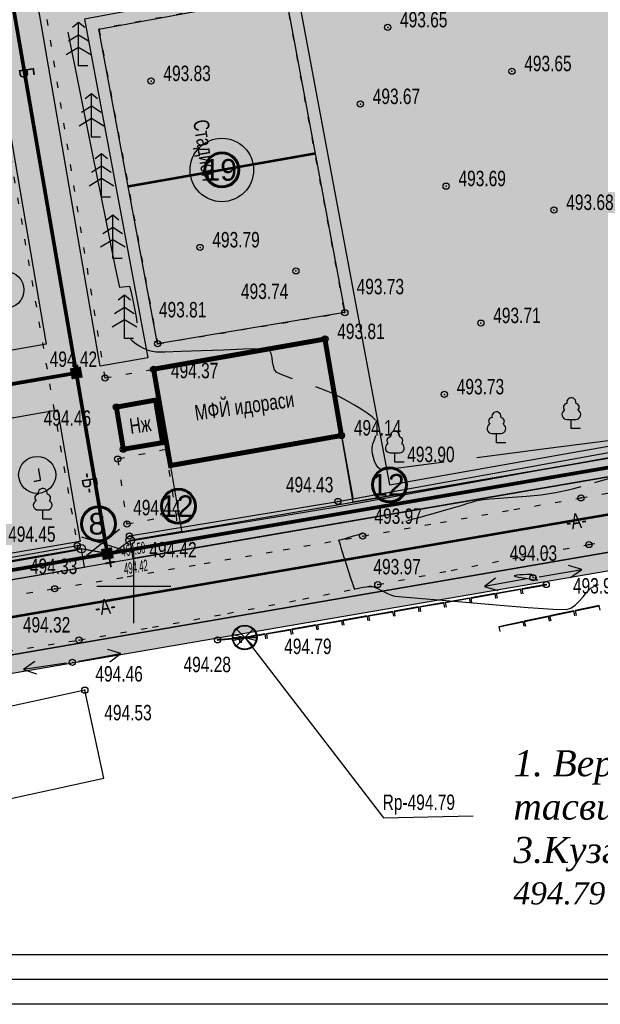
# Model space of a CAD drawing. Extents: x 0 to 667088, y 0 to 6446.
# Tile 55 of 256: x 2226 to 2273, y 245 to 325. Entities that reach past the tile are written whole.
import ezdxf

# ---------------------------------------------------------------- set-up
doc = ezdxf.new("R2010")
doc.units = 0
doc.header["$MEASUREMENT"] = 0
for name, pattern in [('CONTI', [0]), ('STRIH_1', [3, 2, -1]), ('STROT', [1.7, 0.5, -1.2])]:
    doc.linetypes.add(name, pattern=pattern)
for name, color, linetype in [('(002) Рамка', 7, 'Continuous'), ('0-SECTION LINE', 1, 'Continuous'), ('Audi-СвК', 10, 'Continuous'), ('GORIZ0', 32, 'CONTI'), ('NAD_M0', 7, 'CONTI'), ('PI_OT0', 172, 'CONTI'), ('PI_TT0', 5, 'CONTI'), ('SETKR', 2, 'CONTI'), ('SIT_L0', 250, 'CONTI'), ('STR_L0', 6, 'CONTI'), ('USLZN0', 250, 'CONTI'), ('V_Поверхность2_OPOR-PNT', 7, 'Continuous'), ('ZAPSK0', 250, 'CONTI'), ('стен', 7, 'Continuous')]:
    doc.layers.add(name, color=color, linetype=linetype)
doc.layers.add('.', color=7, linetype='Continuous', lineweight=15)
doc.layers.add('RAZMER CIP', color=252, linetype='Continuous', lineweight=18)
doc.styles.add('GOST 2.304', font='CS_Gost2304.shx')
doc.styles.add('SHRFT', font='TXT', dxfattribs={"width": 0.75})
doc.styles.get("Standard").update_dxf_attribs({"font": 'times.ttf'})
doc.styles.add('ГОСТ 2.304', font='isocpeur.ttf')
doc.linetypes.add('ОГРАДА_ГЛИН', pattern='A,4,["|",Standard,S=0.8,R=0,X=0,Y=-0.8],0.5,["|",Standard,S=0.8,R=0,X=0,Y=-0.8],3.5', length=8)
doc.linetypes.add('ограждение2', pattern='A,0.25,-0.1,[132,ltypeshp.shx,S=0.1,R=0,X=-0.1,Y=0],-0.1,1', length=1.45)

# ---------------------------------------------------------------- blocks, each defined once
blk = doc.blocks.new('BL_333')
at = {"color": 0}
for p, q in [((0, -3), (0, 3)), ((-3, 0), (3, 0))]:
    blk.add_line(p, q, dxfattribs=at)
blk = doc.blocks.new('BL_6')
at = {"color": 0}
for p, q in [((-1, 0), (1, 0)), ((-0.97, 0.25), (0.97, -0.25)), ((-0.97, -0.25), (0.97, 0.25)), ((-0.7, 0.7), (0.7, -0.7)), ((-0.7, -0.7), (0.7, 0.7))]:
    blk.add_line(p, q, dxfattribs=at)
for radius in [1, 0.95]:
    blk.add_circle((0, 0), radius, dxfattribs=at)
blk = doc.blocks.new('BL_101')
at = {"color": 0}
for p, q in [((-0.37, 0.75), (0.37, 0.75)), ((0, 0), (0, 0.75)), ((0.75, 0), (0, 0))]:
    blk.add_line(p, q, dxfattribs=at)
for centre, radius, start, end in [((0, 2.13), 0.37, 355, 195), ((-0.34, 1.73), 0.3, 93, 230), ((0.34, 1.73), 0.3, 310, 87), ((-0.37, 1.14), 0.39, 120, 270), ((0.37, 1.14), 0.39, 270, 60)]:
    blk.add_arc(centre, radius, start, end, dxfattribs=at)
blk = doc.blocks.new('BL_105')
at = {"color": 0}
for p, q in [((0, 3.5), (-0.5, 3.1)), ((0, 2.5), (0, 3.5)), ((0.5, 3.1), (0, 3.5)), ((0, 2.5), (-0.8, 2)), ((0, 1.5), (0, 2.5)), ((0.8, 2), (0, 2.5)), ((0, 1.5), (-1, 0.9)), ((0, 0), (0, 1.5)), ((1, 0.9), (0, 1.5)), ((0.75, 0), (0, 0))]:
    blk.add_line(p, q, dxfattribs=at)
blk = doc.blocks.new('rhy')
at = {"layer": 'GORIZ0', "color": 32}
for points in [[(1441.03116, 300.37), (1441.00116, 300.67), (1440.93116, 301.12), (1440.82116, 301.66), (1440.71116, 302.22), (1440.59116, 302.73), (1440.49116, 303.12), (1440.43116, 303.32), (1439.61116, 303.23), (1439.27116, 304.85), (1438.48116, 308.79), (1437.44116, 313.97), (1436.35116, 319.36), (1435.44116, 323.91)], [(1441.03116, 300.37), (1441.00116, 300.67), (1440.93116, 301.12), (1440.82116, 301.66), (1440.71116, 302.22), (1440.59116, 302.73), (1440.49116, 303.12), (1440.43116, 303.32), (1439.61116, 303.23), (1439.27116, 304.85), (1438.48116, 308.79), (1437.44116, 313.97), (1436.35116, 319.36), (1435.44116, 323.91)], [(1453.59116, 295.84), (1452.80116, 296.13), (1452.32116, 296.35), (1452.15116, 296.56), (1452.05116, 296.86), (1451.99116, 297.21), (1451.95116, 297.57), (1451.88116, 297.88), (1451.76116, 298.12), (1451.56116, 298.24), (1450.91116, 298.26), (1449.64116, 298.23), (1448.01116, 298.17), (1446.23116, 298.1), (1444.58116, 298.04), (1443.27116, 298), (1442.57116, 297.99), (1442.23116, 298.05), (1441.87116, 298.17), (1441.50116, 298.33), (1441.16116, 298.51), (1440.87116, 298.7), (1440.64116, 298.88), (1440.51116, 299.03), (1440.49116, 299.07), (1440.47116, 299.11)], [(1453.59116, 295.84), (1452.80116, 296.13), (1452.32116, 296.35), (1452.15116, 296.56), (1452.05116, 296.86), (1451.99116, 297.21), (1451.95116, 297.57), (1451.88116, 297.88), (1451.76116, 298.12), (1451.56116, 298.24), (1450.91116, 298.26), (1449.64116, 298.23), (1448.01116, 298.17), (1446.23116, 298.1), (1444.58116, 298.04), (1443.27116, 298), (1442.57116, 297.99), (1442.23116, 298.05), (1441.87116, 298.17), (1441.50116, 298.33), (1441.16116, 298.51), (1440.87116, 298.7), (1440.64116, 298.88), (1440.51116, 299.03), (1440.49116, 299.07), (1440.47116, 299.11)], [(1460.32116, 292.5), (1460.03116, 292.77), (1459.63116, 293.07), (1459.14116, 293.39), (1458.61116, 293.72), (1458.05116, 294.03), (1457.50116, 294.33), (1456.99116, 294.59), (1456.32116, 294.88), (1455.49116, 295.18)], [(1460.32116, 292.5), (1460.03116, 292.77), (1459.63116, 293.07), (1459.14116, 293.39), (1458.61116, 293.72), (1458.05116, 294.03), (1457.50116, 294.33), (1456.99116, 294.59), (1456.32116, 294.88), (1455.49116, 295.18)], [(1478.06116, 287.45), (1480.95116, 288.29), (1484.30116, 289.3), (1487.63116, 290.34), (1490.42116, 291.27), (1492.17116, 291.96), (1492.38116, 292.28), (1490.29116, 292.14), (1486.02116, 291.67), (1480.41116, 290.99), (1474.29116, 290.2), (1468.50116, 289.45)], [(1478.06116, 287.45), (1480.95116, 288.29), (1484.30116, 289.3), (1487.63116, 290.34), (1490.42116, 291.27), (1492.17116, 291.96), (1492.38116, 292.28), (1490.29116, 292.14), (1486.02116, 291.67), (1480.41116, 290.99), (1474.29116, 290.2), (1468.50116, 289.45)], [(1465.87116, 289.1), (1462.40116, 288.64), (1460.95116, 288.46), (1460.72116, 288.5), (1460.53116, 288.65), (1460.37116, 288.88), (1460.24116, 289.16), (1460.14116, 289.46), (1460.07116, 289.76), (1460.03116, 290.02), (1460.04116, 290.27), (1460.11116, 290.57), (1460.22116, 290.9), (1460.34116, 291.25)], [(1465.87116, 289.1), (1462.40116, 288.64), (1460.95116, 288.46), (1460.72116, 288.5), (1460.53116, 288.65), (1460.37116, 288.88), (1460.24116, 289.16), (1460.14116, 289.46), (1460.07116, 289.76), (1460.03116, 290.02), (1460.04116, 290.27), (1460.11116, 290.57), (1460.22116, 290.9), (1460.34116, 291.25)], [(1462.92116, 284.36), (1463.37116, 284.49), (1463.73116, 284.59), (1464.19116, 284.72), (1464.67116, 284.85), (1465.16116, 284.99), (1465.64116, 285.13), (1466.09116, 285.25), (1466.50116, 285.37), (1466.85116, 285.47), (1467.17116, 285.56), (1467.48116, 285.66), (1467.79116, 285.76), (1468.11116, 285.86), (1468.42116, 285.95), (1468.74116, 286.02), (1469.06116, 286.08), (1469.56116, 286.13), (1470.36116, 286.18), (1471.38116, 286.25), (1472.53116, 286.34), (1473.73116, 286.46), (1474.89116, 286.63), (1475.93116, 286.85), (1476.35116, 286.97), (1476.95116, 287.13)], [(1462.92116, 284.36), (1463.37116, 284.49), (1463.73116, 284.59), (1464.19116, 284.72), (1464.67116, 284.85), (1465.16116, 284.99), (1465.64116, 285.13), (1466.09116, 285.25), (1466.50116, 285.37), (1466.85116, 285.47), (1467.17116, 285.56), (1467.48116, 285.66), (1467.79116, 285.76), (1468.11116, 285.86), (1468.42116, 285.95), (1468.74116, 286.02), (1469.06116, 286.08), (1469.56116, 286.13), (1470.36116, 286.18), (1471.38116, 286.25), (1472.53116, 286.34), (1473.73116, 286.46), (1474.89116, 286.63), (1475.93116, 286.85), (1476.35116, 286.97), (1476.95116, 287.13)], [(1457.33116, 282.77), (1457.40116, 282.79), (1457.59116, 282.84), (1457.86116, 282.92), (1458.18116, 283.02), (1458.52116, 283.12), (1458.86116, 283.21), (1459.15116, 283.29), (1459.21116, 283.31), (1459.28116, 283.33)], [(1457.33116, 282.77), (1457.40116, 282.79), (1457.59116, 282.84), (1457.86116, 282.92), (1458.18116, 283.02), (1458.52116, 283.12), (1458.86116, 283.21), (1459.15116, 283.29), (1459.21116, 283.31), (1459.28116, 283.33)], [(1457.33116, 282.77), (1457.35116, 282.72), (1457.39116, 282.59), (1457.44116, 282.4), (1457.51116, 282.17), (1457.59116, 281.92), (1457.66116, 281.68), (1457.73116, 281.47), (1457.82116, 281.19), (1457.96116, 280.76), (1458.13116, 280.25), (1458.30116, 279.72), (1458.46116, 279.26), (1458.56116, 278.94), (1458.60116, 278.81)], [(1457.33116, 282.77), (1457.35116, 282.72), (1457.39116, 282.59), (1457.44116, 282.4), (1457.51116, 282.17), (1457.59116, 281.92), (1457.66116, 281.68), (1457.73116, 281.47), (1457.82116, 281.19), (1457.96116, 280.76), (1458.13116, 280.25), (1458.30116, 279.72), (1458.46116, 279.26), (1458.56116, 278.94), (1458.60116, 278.81)], [(1473.06116, 279.87), (1472.93116, 279.99), (1472.78116, 280), (1472.55116, 279.99), (1472.27116, 279.98), (1471.99116, 279.96), (1471.74116, 279.93), (1471.58116, 279.9), (1471.53116, 279.88)], [(1473.06116, 279.87), (1472.93116, 279.99), (1472.78116, 280), (1472.55116, 279.99), (1472.27116, 279.98), (1471.99116, 279.96), (1471.74116, 279.93), (1471.58116, 279.9), (1471.53116, 279.88)], [(1471.53116, 279.88), (1471.65116, 279.84), (1471.92116, 279.78), (1472.27116, 279.72), (1472.65116, 279.66), (1473.00116, 279.6), (1473.28116, 279.56), (1473.42116, 279.55), (1473.21116, 279.74)], [(1471.53116, 279.88), (1471.65116, 279.84), (1471.92116, 279.78), (1472.27116, 279.72), (1472.65116, 279.66), (1473.00116, 279.6), (1473.28116, 279.56), (1473.42116, 279.55), (1473.21116, 279.74)], [(1458.60116, 278.81), (1458.66116, 278.83), (1458.82116, 278.87), (1459.04116, 278.92), (1459.31116, 278.97), (1459.59116, 279.01), (1459.86116, 279.03), (1460.09116, 279.02), (1460.31116, 278.95), (1460.54116, 278.84), (1460.80116, 278.7), (1461.06116, 278.56), (1461.34116, 278.42), (1461.61116, 278.31), (1461.89116, 278.24), (1462.81116, 278.16), (1464.75116, 277.99), (1467.30116, 277.77), (1470.07116, 277.54), (1472.67116, 277.33), (1474.69116, 277.19), (1475.73116, 277.15), (1476.13116, 277.26), (1476.48116, 277.5), (1476.80116, 277.83), (1477.11116, 278.19), (1477.42116, 278.56), (1477.75116, 278.88), (1478.13116, 279.1), (1478.24116, 279.14), (1478.37116, 279.18)], [(1458.60116, 278.81), (1458.66116, 278.83), (1458.82116, 278.87), (1459.04116, 278.92), (1459.31116, 278.97), (1459.59116, 279.01), (1459.86116, 279.03), (1460.09116, 279.02), (1460.31116, 278.95), (1460.54116, 278.84), (1460.80116, 278.7), (1461.06116, 278.56), (1461.34116, 278.42), (1461.61116, 278.31), (1461.89116, 278.24), (1462.81116, 278.16), (1464.75116, 277.99), (1467.30116, 277.77), (1470.07116, 277.54), (1472.67116, 277.33), (1474.69116, 277.19), (1475.73116, 277.15), (1476.13116, 277.26), (1476.48116, 277.5), (1476.80116, 277.83), (1477.11116, 278.19), (1477.42116, 278.56), (1477.75116, 278.88), (1478.13116, 279.1), (1478.24116, 279.14), (1478.37116, 279.18)]]:
    blk.add_lwpolyline(points, dxfattribs=at)
at = {"layer": 'PI_TT0', "color": 0}
for centre in [(1461.30116, 324.3), (1471.35116, 320.75), (1442.15116, 319.95), (1459.09116, 318.09), (1466.03116, 311.44), (1474.75116, 309.51), (1446.11116, 306.48), (1453.87116, 304.58), (1457.83116, 301.2), (1468.84116, 300.35), (1456.22116, 299.06), (1442.68116, 298.68), (1442.35116, 296.62), (1438.43116, 295.91), (1465.89116, 294.58), (1439.34116, 293.55), (1457.56116, 291.25), (1439.91116, 290.14), (1439.45116, 289.34), (1476.95116, 286.2), (1457.27116, 285.91), (1440.20116, 284.09), (1440.40116, 283.12), (1459.28116, 283.11), (1436.19116, 282.34), (1477.58116, 282.42), (1473.06116, 279.74), (1434.35116, 278.84), (1460.50116, 279.18), (1474.13116, 279.18), (1436.32116, 274.69), (1447.53116, 274.7), (1435.78116, 272.88), (1436.79116, 270.63)]:
    blk.add_circle(centre, 0.25, dxfattribs=at)
for p in [(1461.30116, 324.3), (1471.35116, 320.75), (1442.15116, 319.95), (1459.09116, 318.09), (1466.03116, 311.44), (1474.75116, 309.51), (1446.11116, 306.48), (1453.87116, 304.58), (1457.83116, 301.2), (1468.84116, 300.35), (1456.22116, 299.06), (1442.68116, 298.68), (1442.35116, 296.62), (1438.43116, 295.91), (1465.89116, 294.58), (1439.34116, 293.55), (1457.56116, 291.25), (1439.91116, 290.14), (1439.45116, 289.34), (1457.27116, 285.91), (1476.95116, 286.2), (1440.20116, 284.09), (1440.40116, 283.12), (1459.28116, 283.11), (1436.19116, 282.34), (1477.58116, 282.42), (1460.50116, 279.18), (1473.06116, 279.74), (1474.13116, 279.18), (1434.35116, 278.84), (1436.32116, 274.69), (1447.53116, 274.7), (1435.78116, 272.88), (1436.79116, 270.63)]:
    blk.add_point(p, dxfattribs=at)
at = {"layer": 'SIT_L0', "color": 250}
for p, q in [((1436.52116, 283.05), (1440.09116, 281.95)), ((1439.60116, 283.63), (1436.95116, 281.54)), ((1477.00116, 280.4), (1475.94116, 280.73)), ((1473.55116, 279.82), (1477.00116, 280.4)), ((1476.10116, 279.74), (1477.00116, 280.4)), ((1470.02116, 279.69), (1469.13116, 279.02)), ((1472.57116, 279.65), (1469.13116, 279.02)), ((1474.13116, 279.18), (1472.16116, 278.83)), ((1474.14116, 279.13), (1472.17116, 278.79)), ((1469.99116, 278.45), (1468.02116, 278.1)), ((1470.00116, 278.4), (1468.03116, 278.06)), ((1469.13116, 279.02), (1470.20116, 278.71)), ((1470.06116, 278.06), (1469.99116, 278.46)), ((1472.06116, 278.82), (1470.09116, 278.47)), ((1470.09116, 278.47), (1470.16116, 278.08)), ((1472.07116, 278.77), (1470.10116, 278.43)), ((1472.13116, 278.42), (1472.06116, 278.82)), ((1472.16116, 278.83), (1472.23116, 278.44)), ((1465.86116, 277.73), (1463.89116, 277.38)), ((1465.87116, 277.68), (1463.90116, 277.34)), ((1465.92116, 277.33), (1465.85116, 277.73)), ((1467.92116, 278.09), (1465.95116, 277.74)), ((1465.95116, 277.74), (1466.02116, 277.35)), ((1467.93116, 278.04), (1465.96116, 277.7)), ((1467.99116, 277.69), (1467.92116, 278.09)), ((1468.02116, 278.1), (1468.09116, 277.71)), ((1478.42116, 277.48), (1476.46116, 277.07)), ((1478.50116, 277.1), (1478.42116, 277.49)), ((1461.72116, 277), (1459.75116, 276.65)), ((1461.73116, 276.95), (1459.76116, 276.61)), ((1461.79116, 276.61), (1461.72116, 277.01)), ((1463.79116, 277.37), (1461.82116, 277.02)), ((1461.82116, 277.02), (1461.89116, 276.63)), ((1463.80116, 277.32), (1461.83116, 276.98)), ((1463.86116, 276.97), (1463.79116, 277.37)), ((1463.89116, 277.38), (1463.96116, 276.99)), ((1476.36116, 277.05), (1474.40116, 276.64)), ((1476.37116, 277), (1474.41116, 276.59)), ((1476.45116, 276.66), (1476.37116, 277.05)), ((1476.46116, 277.07), (1476.55116, 276.68)), ((1478.43116, 277.43), (1476.47116, 277.02)), ((1455.51116, 275.91), (1453.54116, 275.56)), ((1455.52116, 275.86), (1453.55116, 275.52)), ((1455.58116, 275.52), (1455.51116, 275.92)), ((1457.58116, 276.28), (1455.61116, 275.93)), ((1455.61116, 275.93), (1455.68116, 275.54)), ((1457.59116, 276.23), (1455.62116, 275.89)), ((1457.65116, 275.88), (1457.58116, 276.28)), ((1459.65116, 276.64), (1457.68116, 276.29)), ((1457.68116, 276.29), (1457.75116, 275.9)), ((1459.66116, 276.59), (1457.69116, 276.25)), ((1459.72116, 276.24), (1459.65116, 276.64)), ((1459.75116, 276.65), (1459.82116, 276.26)), ((1472.25116, 276.18), (1470.29116, 275.77)), ((1472.26116, 276.13), (1470.30116, 275.72)), ((1472.34116, 275.8), (1472.26116, 276.19)), ((1474.31116, 276.62), (1472.35116, 276.21)), ((1472.35116, 276.21), (1472.44116, 275.82)), ((1474.32116, 276.57), (1472.36116, 276.16)), ((1474.39116, 276.23), (1474.31116, 276.62)), ((1474.40116, 276.64), (1474.49116, 276.25)), ((1451.38116, 275.19), (1449.73116, 274.9)), ((1451.39116, 275.14), (1449.74116, 274.85)), ((1451.45116, 274.79), (1451.38116, 275.19)), ((1453.45116, 275.55), (1451.48116, 275.2)), ((1451.48116, 275.2), (1451.55116, 274.81)), ((1453.46116, 275.5), (1451.49116, 275.16)), ((1453.51116, 275.15), (1453.44116, 275.55)), ((1453.54116, 275.56), (1453.61116, 275.17)), ((1470.29116, 275.77), (1470.38116, 275.38)), ((1449.31116, 274.86), (1447.53116, 274.7)), ((1449.31116, 274.81), (1447.53116, 274.65)), ((1449.34116, 274.46), (1449.31116, 274.86)), ((1449.73116, 274.9), (1449.41116, 274.87)), ((1449.41116, 274.87), (1449.44116, 274.47)), ((1449.74116, 274.85), (1449.41116, 274.82)), ((1436.27116, 272.97), (1439.71116, 273.6)), ((1439.71116, 273.6), (1438.64116, 273.91)), ((1438.82116, 272.93), (1439.71116, 273.6)), ((1432.74116, 272.94), (1431.82116, 272.31)), ((1435.29116, 272.81), (1431.82116, 272.31)), ((1431.82116, 272.31), (1432.88116, 271.95))]:
    blk.add_line(p, q, dxfattribs=at)
at = {"layer": 'SIT_L0', "color": 1}
for p, q in [((1449.73116, 274.9), (1460.95359, 260.30571)), ((1460.95359, 260.30571), (1468.23063, 260.46044))]:
    blk.add_line(p, q, dxfattribs=at)
at = {"layer": 'STR_L0', "color": 0, "linetype": 'STROT'}
for points in [[(1428.72116, 277.93), (1434.35116, 278.84), (1440.21116, 279.82), (1446.44116, 280.88), (1452.85116, 281.99), (1459.28116, 283.11), (1465.56116, 284.21), (1471.50116, 285.25), (1476.95116, 286.2), (1482.67116, 287.19)], [(1438.43116, 295.91), (1433.22116, 328.12), (1432.54116, 332.09), (1424.92116, 372.16), (1424.44116, 374.32), (1421.69116, 388.56), (1419.27116, 387.45), (1417.69116, 386.72), (1417.87116, 385.38), (1418.04116, 384.65), (1418.54116, 381.88), (1418.68116, 381.06), (1426.70116, 337.61), (1418.27116, 336.01)], [(1437.93116, 324.16), (1442.68116, 298.68), (1457.83116, 301.2), (1457.77116, 301.5), (1453.02116, 326.98), (1437.93116, 324.16)], [(1410.75116, 320.59), (1429.03116, 323.91), (1436.19116, 282.34)], [(1438.43116, 295.91), (1442.35116, 296.62)], [(1443.33116, 290.11), (1439.45116, 289.34), (1440.20116, 284.09), (1444.17116, 284.84)], [(1443.33116, 290.11), (1444.17116, 284.84), (1444.27116, 283.78)], [(1430.46116, 273.76), (1436.32116, 274.69), (1442.26116, 275.72), (1448.33116, 276.84), (1454.43116, 278), (1460.50116, 279.18), (1466.43116, 280.33), (1472.16116, 281.43), (1477.58116, 282.42), (1483.42116, 283.44)]]:
    blk.add_lwpolyline(points, dxfattribs=at)
at = {"layer": 'STR_L0', "color": 0}
for points in [[(1442.35116, 296.62), (1443.72116, 288.82), (1457.56116, 291.25), (1456.22116, 299.06), (1456.19116, 299.05), (1442.35116, 296.62)], [(1439.34116, 293.55), (1439.91116, 290.14), (1443.09116, 290.67), (1442.51116, 294.12), (1439.34116, 293.55)], [(1457.56116, 291.25), (1458.49116, 286.2)], [(1422.70116, 267.56), (1424.25116, 260.44), (1438.34116, 263.51), (1436.79116, 270.63), (1422.70116, 267.56)]]:
    blk.add_lwpolyline(points, dxfattribs=at)
at = {"layer": 'ZAPSK0', "color": 0, "linetype": 'ОГРАДА_ГЛИН', "ltscale": 0.5}
for points in [[(1457.27116, 285.91), (1504.65116, 294.5)], [(1336.92116, 265.23), (1394.20116, 274.89), (1436.19116, 282.34)]]:
    blk.add_lwpolyline(points, dxfattribs=at)
at = {"layer": 'ZAPSK0', "color": 0, "ltscale": 0.5}
blk.add_lwpolyline([(1457.34318, 285.51274), (1504.72318, 294.10274)], dxfattribs=at)
at = {"layer": 'ZAPSK0', "color": 0, "linetype": 'ОГРАДА_ГЛИН'}
blk.add_lwpolyline([(1440.40116, 283.12), (1457.27116, 285.91)], dxfattribs=at)
at = {"layer": 'ZAPSK0', "color": 0}
blk.add_lwpolyline([(1440.46703, 282.72168), (1457.33703, 285.51168)], dxfattribs=at)
at = {"layer": 'ZAPSK0', "color": 0, "linetype": 'ByBlock'}
blk.add_lwpolyline([(1336.97907, 264.8866), (1394.26053, 274.54685), (1436.25199, 281.99711)], dxfattribs=at)
at = {"layer": 'SETKR', "color": 112}
blk.add_blockref('BL_333', (1440.75116, 279.05), dxfattribs=at)
at = {"layer": 'USLZN0', "color": 250}
for name, p in [('BL_105', (1436.28116, 321.18)), ('BL_105', (1437.32116, 315.41)), ('BL_105', (1438.13116, 310.55)), ('BL_105', (1439.05116, 305.59)), ('BL_105', (1439.99116, 299.11)), ('BL_101', (1476.16116, 291.81)), ('BL_101', (1470.10116, 290.67)), ('BL_101', (1461.88116, 289.1)), ('BL_101', (1433.38116, 284.47))]:
    blk.add_blockref(name, p, dxfattribs=at)
at = {"layer": 'USLZN0', "color": 1}
blk.add_blockref('BL_6', (1449.73116, 274.9), dxfattribs=at)
at = {"layer": 'NAD_M0', "color": 7, "style": 'SHRFT', "width": 0.75}
for s, rotation, p in [('-Б-', 278, (1431.37116, 321.35)), ('Стадион', 279, (1445.55116, 316.72)), ('МФЙ идораси', 8, (1445.77738, 292.45282)), ('Нж', 8, (1440.5025, 291.37288)), ('-Б-', 279, (1436.45409, 288.15132)), ('-А-', 8, (1475.81116, 283.6)), ('-А-', 8, (1437.69116, 276.66))]:
    blk.add_text(s, height=1.25, rotation=rotation, dxfattribs=at).set_placement(p)
at = {"layer": 'NAD_M0', "color": 1, "style": 'SHRFT', "width": 0.75}
blk.add_text('Rp-494.79', height=1.25, dxfattribs=at).set_placement((1460.89116, 260.93))
at = {"layer": 'PI_OT0', "color": 0, "style": 'SHRFT', "width": 0.75}
for s, p in [('493.65', (1462.30116, 324.3)), ('493.65', (1472.35116, 320.75)), ('493.83', (1443.15116, 319.95)), ('493.67', (1460.09116, 318.09)), ('493.69', (1467.03116, 311.44)), ('493.68', (1475.75116, 309.51)), ('493.79', (1447.11116, 306.48)), ('493.73', (1458.7898, 302.68425)), ('493.74', (1449.42559, 302.30209)), ('493.81', (1442.78927, 300.81361)), ('493.71', (1469.84116, 300.35)), ('493.81', (1457.22116, 299.06)), ('494.42', (1433.94805, 296.80288)), ('494.37', (1443.75933, 295.88509)), ('493.73', (1466.89116, 294.58)), ('494.46', (1433.46008, 292.03587)), ('494.14', (1458.56116, 291.25)), ('493.90', (1462.88116, 289.1)), ('494.43', (1453.06522, 286.64288)), ('494.44', (1440.70441, 284.7902)), ('493.97', (1460.22901, 284.09418)), ('494.45', (1430.58612, 282.63708)), ('494.42', (1442.00472, 281.37682)), ('494.03', (1471.17378, 281.10322)), ('494.33', (1432.34716, 280.03298)), ('493.97', (1460.14491, 280.00584)), ('493.93', (1476.29155, 278.45703)), ('494.32', (1431.77914, 275.29899)), ('494.79', (1452.92623, 273.55328)), ('494.28', (1444.78124, 272.08764)), ('494.46', (1437.64913, 271.32747)), ('494.53', (1438.36867, 268.18807))]:
    blk.add_text(s, height=1.25, dxfattribs=at).set_placement(p)
blk = doc.blocks.new('A$Cda22a00f')
at = {"color": 1, "linetype": 'Continuous', "lineweight": 25, "ltscale": 100}
for centre in [(-52975, 19390), (-52975, 4190)]:
    blk.add_circle(centre, 1500, dxfattribs=at)
at = {"color": 1, "linetype": 'Continuous', "lineweight": 25, "ltscale": 100, "insert": (-53342, 19915), "char_height": 1050, "width": 1470, "attachment_point": 1, "style": 'ГОСТ 2.304'}
blk.add_mtext('Г', dxfattribs=at)

msp = doc.modelspace()

# ---------------------------------------------------------------- hatches: boundary and pattern name
at = {"layer": '.', "lineweight": 30, "true_color": 0xf15558}
h = msp.add_hatch(color=13, dxfattribs=at)
h.dxf.hatch_style = 1
h.paths.add_polyline_path([(2140.17352, 264.93068), (2083.61479, 255.19836), (2083.36041, 256.67664), (2139.91914, 266.40896)])
edge = h.paths.add_edge_path()
edge.add_arc((2307.31033, 283.54371), 4, 15.5336492, 99.763532, ccw=False)
edge.add_line((2311.16422, 284.61493), (2315.85084, 267.75401))
edge.add_line((2315.85084, 267.75401), (2314.40563, 267.3523))
edge.add_line((2314.40563, 267.3523), (2309.47434, 285.09349))
edge.add_line((2309.47434, 285.09349), (2307.78678, 286.16244))
edge.add_line((2307.78678, 286.16244), (2084.9239, 247.8134))
edge.add_line((2084.9239, 247.8134), (2084.63228, 249.28527))
edge.add_line((2084.63228, 249.28527), (2306.632, 287.48578))
h.paths.add_polyline_path([(2231.25222, 280.60301), (2230.99784, 282.08129), (2155.62019, 269.11071), (2155.87456, 267.63243)], flags=17)
edge = h.paths.add_edge_path()
edge.add_line((2110.47832, 383.98384), (2110.21489, 385.46053))
edge.add_line((2110.21489, 385.46053), (2271.38255, 414.21088))
edge.add_arc((2272.08501, 410.27305), 4, 15.5336492, 100.1144778, ccw=False)
edge.add_line((2275.9389, 411.34426), (2307.39587, 298.17225))
edge.add_arc((2303.54198, 297.10103), 4, -80.236468, 15.5336492, ccw=False)
edge.add_line((2304.22031, 293.15897), (2235.19428, 281.28134))
edge.add_line((2235.19428, 281.28134), (2234.93991, 282.75962))
edge.add_line((2234.93991, 282.75962), (2305.30236, 294.8672))
edge.add_line((2305.30236, 294.8672), (2306.31382, 296.46401))
edge.add_line((2306.31382, 296.46401), (2274.25107, 411.81543))
edge.add_line((2274.25107, 411.81543), (2272.53786, 412.89329))
edge.add_line((2272.53786, 412.89329), (2110.47832, 383.98384))
h.paths.add_polyline_path([(2323.55862, 269.89644), (2325.00383, 270.29815), (2240.90803, 572.84773), (2239.46128, 572.45157)])
h.paths.add_polyline_path([(2147.80327, 267.76561), (2151.67813, 268.43238), (2151.9325, 266.9541), (2148.05764, 266.28734)], flags=17)
at = {"layer": '.', "lineweight": 30, "true_color": 0x3f4040}
h = msp.add_hatch(color=250, dxfattribs=at)
h.dxf.hatch_style = 1
edge = h.paths.add_edge_path()
edge.add_line((2231.75349, 570.30914), (2237.53433, 571.91596))
edge.add_line((2237.53433, 571.91596), (2321.63168, 269.36084))
edge.add_line((2321.63168, 269.36084), (2315.85084, 267.75401))
edge.add_line((2315.85084, 267.75401), (2311.16422, 284.61493))
edge.add_arc((2307.31033, 283.54371), 4, 15.5336492, 99.763532)
edge.add_line((2306.632, 287.48578), (2084.63228, 249.28527))
edge.add_line((2084.63228, 249.28527), (2083.61479, 255.19836))
edge.add_line((2083.61479, 255.19836), (2304.22031, 293.15897))
edge.add_arc((2303.54198, 297.10103), 4, 279.763532, 375.5336492)
edge.add_line((2307.39587, 298.17225), (2275.9389, 411.34426))
edge.add_arc((2272.08501, 410.27305), 4, 15.5336492, 100.1144778)
edge.add_line((2271.38255, 414.21088), (2110.21489, 385.46053))
edge.add_line((2110.21489, 385.46053), (2109.33682, 390.38282))
edge.add_line((2109.33682, 390.38282), (2269.29203, 418.91689))
edge.add_arc((2268.58957, 422.85473), 4, 280.1144778, 375.5119397)
edge.add_line((2272.44387, 423.92448), (2231.75349, 570.30914))
at = {"layer": 'Audi-СвК', "ltscale": 100, "true_color": 0xffffff, "transparency": 33554687}
h = msp.add_hatch(color=7, dxfattribs=at)
edge = h.paths.add_edge_path()
edge.add_arc((2242.36043, 312.75533), 1.37986, 11.9837326, 371.9837326)
h = msp.add_hatch(color=7, dxfattribs=at)
edge = h.paths.add_edge_path()
edge.add_arc((2255.93033, 287.25138), 1.37986, 11.9837326, 371.9837326)
h = msp.add_hatch(color=7, dxfattribs=at)
edge = h.paths.add_edge_path()
edge.add_arc((2238.85243, 285.51977), 1.37986, 11.9837326, 371.9837326)
h = msp.add_hatch(color=7, dxfattribs=at)
edge = h.paths.add_edge_path()
edge.add_arc((2232.38286, 284.10221), 1.37986, 11.9837326, 371.9837326)
at = {"layer": 'стен', "lineweight": 30}
h = msp.add_hatch(color=9, dxfattribs=at)
h.dxf.hatch_style = 1
h.paths.add_polyline_path([(2132.06646, 263.53566), (2304.22031, 293.15897), (2307.39587, 298.17225), (2275.9389, 411.34426), (2271.38255, 414.21088), (2110.21489, 385.46053), (2110.74174, 382.50715), (2130.20885, 385.97985), (2133.07789, 322.94683), (2126.86091, 321.89699), (2129.67122, 283.34183), (2129.76264, 282.83335), (2128.74319, 282.65006)])
at = {"layer": 'стен', "lineweight": 30, "true_color": 0xfeeab9}
h = msp.add_hatch(color=254, dxfattribs=at)
h.dxf.hatch_style = 1
h.paths.add_polyline_path([(2238.20056, 288.82), (2252.04056, 291.25), (2250.70056, 299.06), (2236.83056, 296.62)])
h.paths.add_polyline_path([(2236.99056, 294.12), (2237.56569, 290.66919), (2234.39056, 290.14), (2233.82064, 293.54949)])
h.paths.add_polyline_path([(2153.17056, 373.17), (2154.72651, 366.61904), (2146.52056, 364.67), (2144.94056, 371.21)])
h.paths.add_polyline_path([(2166.32056, 345.74), (2168.98056, 331.88), (2161.27056, 330.41), (2158.54056, 344.1)])
h.paths.add_polyline_path([(2165.74056, 356.98), (2210.87056, 364.12), (2212.44056, 354.18), (2208.85056, 353.61), (2211.78056, 335.82), (2198.70056, 333.8), (2195.82056, 351.55), (2167.22056, 347.03)])
h.paths.add_polyline_path([(2238.82056, 383.06), (2255.71056, 385.61), (2254.65056, 391.5), (2266.99056, 393.51), (2271.26056, 369.38), (2258.62056, 367.33), (2257.73056, 373.3), (2240.99056, 370.72)])
h.paths.add_polyline_path([(2208.01056, 385.5), (2208.48056, 381.17), (2202.29056, 380.12), (2201.84056, 384.38)])
h.paths.add_polyline_path([(2246.76056, 404.63), (2247.50056, 401.21), (2241.28056, 399.55), (2240.23056, 402.97)])
at = {"layer": 'стен', "lineweight": 30}
h = msp.add_hatch(color=72, dxfattribs=at)
h.dxf.hatch_style = 1
h.paths.add_polyline_path([(2236.35722, 297.53264), (2232.51171, 296.87092), (2225.38685, 338.27658), (2232.47549, 339.49636), (2235.59941, 325.7717), (2231.24423, 324.9598)], flags=17)
edge = h.paths.add_edge_path()
edge.add_line((2192.49902, 303.34845), (2190.49239, 315.00985))
edge.add_arc((2193.44894, 315.51859), 3, 99.763532, 189.763532, ccw=False)
edge.add_line((2192.94019, 318.47514), (2220.86447, 323.2802))
edge.add_arc((2221.37321, 320.32365), 3, 9.763532, 99.763532, ccw=False)
edge.add_line((2224.32976, 320.8324), (2228.14886, 298.63793))
edge.add_line((2228.14886, 298.63793), (2222.30997, 297.63321))
edge.add_line((2222.30997, 297.63321), (2221.22972, 303.91097))
edge.add_line((2221.22972, 303.91097), (2198.84321, 300.05881))
edge.add_line((2198.84321, 300.05881), (2198.11552, 304.28776))
edge.add_line((2198.11552, 304.28776), (2192.49902, 303.34845))
h.paths.add_polyline_path([(2219.17512, 374.37562), (2235.90056, 378.03), (2234.95056, 383.9), (2243.57056, 385.09), (2243.42056, 386.05), (2249.96056, 387.02), (2249.74056, 388.31), (2254.09056, 388.95), (2253.56056, 392.21), (2267.85056, 394.75), (2272.41056, 368.37), (2273.08056, 362.18), (2253.38056, 357.65), (2251.39056, 370.03), (2237.59056, 367.94), (2236.12056, 376.24), (2219.55009, 372.19649), (2224.8781, 341.23313), (2231.7963, 342.42357), (2230.29963, 349.14426), (2276.34681, 359.79905), (2281.91299, 336.03113), (2248.27735, 328.26882), (2255.93033, 287.25138), (2298.6664, 294.82213), (2273.776, 388.86592), (2270.37529, 401.12409), (2248.95069, 399.11064), (2249.14705, 397.89738), (2216.28159, 391.19117)])
edge = h.paths.add_edge_path()
edge.add_line((2212.75056, 336.01), (2221.42617, 337.65662))
edge.add_line((2221.42617, 337.65662), (2213.11913, 385.98223))
edge.add_line((2213.11913, 385.98223), (2202.86948, 396.90689))
edge.add_line((2202.86948, 396.90689), (2130.99534, 383.44101))
edge.add_line((2130.99534, 383.44101), (2131.76187, 365.92572))
edge.add_line((2131.76187, 365.92572), (2141.47564, 366.47726))
edge.add_line((2141.47564, 366.47726), (2142.36577, 346.13791))
edge.add_line((2142.36577, 346.13791), (2145.6528, 327.03555))
edge.add_arc((2148.60934, 327.5443), 3, 189.763532, 283.405185)
edge.add_line((2149.30485, 324.62604), (2180.79056, 332.13))
edge.add_line((2180.79056, 332.13), (2180.39546, 334.82912))
edge.add_line((2180.39546, 334.82912), (2171.83511, 332.73728))
edge.add_line((2171.83511, 332.73728), (2172.05826, 331.51264))
edge.add_line((2172.05826, 331.51264), (2160.4719, 329.23971))
edge.add_line((2160.4719, 329.23971), (2157.36643, 344.87447))
edge.add_line((2157.36643, 344.87447), (2165.8048, 346.65326))
edge.add_line((2165.8048, 346.65326), (2159.56056, 357.71))
edge.add_line((2159.56056, 357.71), (2149.26056, 364))
edge.add_line((2149.26056, 364), (2145.54056, 363.11))
edge.add_line((2145.54056, 363.11), (2143.21056, 372.25))
edge.add_line((2143.21056, 372.25), (2154.29056, 374.95))
edge.add_line((2154.29056, 374.95), (2156.59056, 365.74))
edge.add_line((2156.59056, 365.74), (2166.28056, 347.93))
edge.add_line((2166.28056, 347.93), (2164.80056, 357.51))
edge.add_line((2164.80056, 357.51), (2211.59056, 365.04))
edge.add_line((2211.59056, 365.04), (2213.40056, 353.32))
edge.add_line((2213.40056, 353.32), (2209.90056, 352.75))
edge.add_line((2209.90056, 352.75), (2212.75056, 336.01))
h.paths.add_polyline_path([(2183.37056, 340.3), (2196.44056, 342.08), (2197.98056, 332.74), (2202.486, 333.38768), (2204.17179, 324.4666), (2186.54134, 321.43285)])
h.paths.add_polyline_path([(2183.36056, 344), (2182.63467, 348.51585), (2195.04056, 350.51), (2195.80056, 345.97)], flags=17)
edge = h.paths.add_edge_path()
edge.add_line((2152.77121, 285.66736), (2156.73298, 286.34907))
edge.add_line((2156.73298, 286.34907), (2155.65274, 292.62681))
edge.add_line((2155.65274, 292.62681), (2184.34111, 297.56336))
edge.add_line((2184.34111, 297.56336), (2183.60344, 301.85028))
edge.add_line((2183.60344, 301.85028), (2187.56873, 302.5163))
edge.add_line((2187.56873, 302.5163), (2185.56481, 314.16192))
edge.add_arc((2182.60826, 313.65317), 3, 9.7635513, 99.7635079)
edge.add_line((2182.09951, 316.60972), (2153.8637, 311.75107))
edge.add_line((2153.8637, 311.75107), (2153.25866, 315.2672))
edge.add_arc((2150.79487, 314.84325), 2.5, 9.763532, 99.763532)
edge.add_line((2150.37092, 317.30704), (2149.87816, 317.22225))
edge.add_arc((2150.30211, 314.75846), 2.5, 99.763532, 189.763532)
edge.add_line((2147.83832, 314.3345), (2152.77121, 285.66736))
h.paths.add_polyline_path([(2153.68696, 280.34557), (2157.64775, 281.02712), (2158.729, 274.74937), (2224.29461, 286.03154), (2223.21434, 292.30947), (2229.06461, 293.31615), (2230.89609, 282.6726), (2155.51844, 269.70202)])
edge = h.paths.add_edge_path()
edge.add_line((2145.17068, 271.27105), (2150.42526, 272.17523))
edge.add_line((2150.42526, 272.17523), (2151.08682, 268.33063))
edge.add_line((2151.08682, 268.33063), (2147.80327, 267.76561))
edge.add_arc((2147.46411, 269.73665), 2, 189.763532, 279.763532, ccw=False)
edge.add_line((2145.49307, 269.39748), (2145.17068, 271.27105))
edge = h.paths.add_edge_path()
edge.add_line((2128.74319, 282.65006), (2130.35227, 282.93937))
edge.add_line((2130.35227, 282.93937), (2128.17894, 312.76279))
edge.add_line((2128.17894, 312.76279), (2135.60195, 269.62452))
edge.add_line((2135.60195, 269.62452), (2141.22862, 270.59273))
edge.add_line((2141.22862, 270.59273), (2141.55101, 268.71915))
edge.add_arc((2139.57998, 268.37999), 2, -80.236468, 9.763532, ccw=False)
edge.add_line((2139.91914, 266.40896), (2131.80952, 265.0135))
edge.add_line((2131.80952, 265.0135), (2128.74319, 282.65006))
h.paths.add_polyline_path([(2150.14056, 364.21), (2155.63056, 365.51), (2159.65056, 358.51)], flags=17)
at = {"layer": 'стен', "lineweight": 30, "true_color": 0x58ba48}
h = msp.add_hatch(color=85, dxfattribs=at)
h.dxf.hatch_style = 1
h.paths.add_polyline_path([(2234.32056, 349.05), (2275.60056, 358.6), (2280.71056, 336.78), (2239.27056, 327.22)])
h.paths.add_polyline_path([(2232.41056, 324.16), (2247.5018, 326.97332), (2252.31056, 301.2), (2237.16056, 298.68)])

# ---------------------------------------------------------------- linework, layer by layer
at = {"color": 18, "lineweight": 30, "true_color": 0x000000}
for points in [[(2106.63644, 453.69009), (2435.98518, 453.69009), (2435.98518, 245.19328), (2106.63644, 245.19328)], [(2108.63644, 451.69009), (2433.98518, 451.69009), (2433.98518, 247.19328), (2108.63644, 247.19328)], [(2110.63644, 449.69009), (2338.06657, 449.69009), (2338.06657, 249.19328), (2110.63644, 249.19328)], [(2132.06646, 263.53566), (2304.22031, 293.15897), (2307.39587, 298.17225), (2275.9389, 411.34426), (2271.38255, 414.21088), (2110.21489, 385.46053), (2110.74174, 382.50715), (2130.20885, 385.97985), (2133.07789, 322.94683), (2126.86091, 321.89699), (2129.67122, 283.34183), (2129.76264, 282.83335), (2128.74319, 282.65006)]]:
    msp.add_lwpolyline(points, close=True, dxfattribs=at)
at = {"color": 2, "lineweight": 30, "const_width": 0.3}
for points in [[(2185.70241, 319.2591), (2225.45288, 326.09914), (2233.09606, 281.68131)], [(2224.06797, 295.19606), (2230.57777, 296.31621)], [(2142.93224, 278.38274), (2144.97391, 266.51773), (2304.76133, 294.01309)]]:
    msp.add_lwpolyline(points, dxfattribs=at)
at = {"color": 5, "lineweight": 30}
msp.add_lwpolyline([(2192.49902, 303.34845), (2190.49239, 315.00985, -0.41421356), (2192.94019, 318.47514), (2220.86447, 323.2802, -0.41421356), (2224.32976, 320.8324), (2228.14886, 298.63793), (2222.30997, 297.63321), (2221.22972, 303.91097), (2198.84321, 300.05881), (2198.11552, 304.28776)], format="xyb", close=True, dxfattribs=at)
at = {"color": 7, "lineweight": 30, "true_color": 0xffffff, "const_width": 0.2}
msp.add_lwpolyline([(2234.78556, 311.42), (2249.90618, 314.08666)], dxfattribs=at)
at = {"color": 1, "lineweight": 30, "const_width": 0.3}
for points in [[(2230.33299, 295.96968), (2230.9243, 296.07142), (2230.82255, 296.66273), (2230.23124, 296.56099)], [(2232.85128, 281.33478), (2233.44259, 281.43653), (2233.34084, 282.02784), (2232.74953, 281.92609)]]:
    msp.add_lwpolyline(points, close=True, dxfattribs=at)
at = {"color": 18, "linetype": 'ограждение2', "lineweight": 30, "ltscale": 2, "true_color": 0x000000, "const_width": 0.1}
for points in [[(2252.04056, 291.25), (2252.96774, 285.86175), (2299.5391, 293.87549)], [(2238.20056, 288.82), (2239.11964, 283.47884), (2234.93991, 282.75962)], [(2155.62019, 269.11071), (2230.99784, 282.08129)]]:
    msp.add_lwpolyline(points, dxfattribs=at)
at = {"color": 5, "lineweight": 30}
msp.add_lwpolyline([(2153.68696, 280.34557), (2157.64775, 281.02712), (2158.729, 274.74937), (2224.29461, 286.03154), (2223.21434, 292.30947), (2229.06461, 293.31615), (2230.89609, 282.6726), (2155.51844, 269.70202)], close=True, dxfattribs=at)
at = {"color": 18, "lineweight": 30, "true_color": 0x000000, "const_width": 0.1}
for points in [[(2234.93991, 282.75962), (2233.44859, 281.67335)], [(2230.99784, 282.08129), (2232.76678, 281.76119)]]:
    msp.add_lwpolyline(points, dxfattribs=at)
at = {"color": 7, "lineweight": 30, "true_color": 0xffffff}
msp.add_circle((2242.36043, 312.75533), 2.57074, dxfattribs=at)
at = {"lineweight": 60, "ltscale": 50, "transparency": 33554687}
for centre in [(2242.36043, 312.75533), (2255.93033, 287.25138), (2238.85243, 285.51977), (2232.38286, 284.10221)]:
    msp.add_circle(centre, 1.37986, dxfattribs=at)
at = {"color": 18, "lineweight": 30, "true_color": 0x000000}
for centre in [(2234.93991, 282.75962), (2230.99784, 282.08129)]:
    msp.add_circle(centre, 0.33898, dxfattribs=at)
at = {"layer": 'V_Поверхность2_OPOR-PNT', "lineweight": 40, "const_width": 0.1512}
for points in [[(2232.94818, 280.89484), (2233.69323, 281.02305)], [(2233.38481, 280.58642), (2233.2566, 281.33147)]]:
    msp.add_lwpolyline(points, dxfattribs=at)
at = {"layer": 'ZAPSK0', "color": 5, "lineweight": 30}
for points in [[(2231.75349, 570.30914), (2237.53433, 571.91596), (2321.63168, 269.36084), (2315.85084, 267.75401), (2311.16422, 284.61493, 0.38501533), (2306.632, 287.48578), (2084.63228, 249.28527), (2083.61479, 255.19836), (2304.22031, 293.15897, 0.44402734), (2307.39587, 298.17225), (2275.9389, 411.34426, 0.38677465), (2271.38255, 414.21088), (2110.21489, 385.46053), (2109.33682, 390.38282), (2269.29203, 418.91689, 0.44208214), (2272.44387, 423.92448)], [(2110.47832, 383.98384), (2110.21489, 385.46053), (2271.38255, 414.21088, -0.38677465), (2275.9389, 411.34426), (2307.39587, 298.17225, -0.44402734), (2304.22031, 293.15897), (2235.19428, 281.28134), (2234.93991, 282.75962), (2305.30236, 294.8672), (2306.31382, 296.46401), (2274.25107, 411.81543), (2272.53786, 412.89329)], [(2306.632, 287.48578, -0.38501533), (2311.16422, 284.61493), (2315.85084, 267.75401), (2314.40563, 267.3523), (2309.47434, 285.09349), (2307.78678, 286.16244), (2084.9239, 247.8134), (2084.63228, 249.28527)]]:
    msp.add_lwpolyline(points, format="xyb", close=True, dxfattribs=at)
msp.add_lwpolyline([(2267.85056, 394.75), (2272.41056, 368.37), (2273.08056, 362.18), (2253.38056, 357.65), (2251.39056, 370.03), (2237.59056, 367.94), (2236.12056, 376.24), (2219.55009, 372.19649), (2224.8781, 341.23313), (2231.7963, 342.42357), (2230.29963, 349.14426), (2276.34681, 359.79905), (2281.91299, 336.03113), (2248.27735, 328.26882), (2255.93033, 287.25138), (2298.6664, 294.82213), (2273.776, 388.86592)], dxfattribs=at)
for points in [[(2236.35722, 297.53264), (2232.51171, 296.87092), (2225.38685, 338.27658), (2232.47549, 339.49636), (2235.59941, 325.7717), (2231.24423, 324.9598)], [(2231.25222, 280.60301), (2230.99784, 282.08129), (2155.62019, 269.11071), (2155.87456, 267.63243)]]:
    msp.add_lwpolyline(points, close=True, dxfattribs=at)
at = {"layer": 'ZAPSK0', "color": 18, "lineweight": 30, "true_color": 0x000000}
msp.add_lwpolyline([(2232.41056, 324.16), (2247.5018, 326.97332), (2252.31056, 301.2), (2237.16056, 298.68)], close=True, dxfattribs=at)
at = {"layer": 'ZAPSK0', "color": 18, "lineweight": 30, "true_color": 0x000000, "const_width": 0.4}
for points in [[(2238.20056, 288.82), (2252.04056, 291.25), (2250.70056, 299.06), (2236.83056, 296.62)], [(2236.99056, 294.12), (2237.56569, 290.66919), (2234.39056, 290.14), (2233.82064, 293.54949)]]:
    msp.add_lwpolyline(points, close=True, dxfattribs=at)
at = {"layer": 'ZAPSK0', "color": 7, "linetype": 'STRIH_1', "lineweight": 30, "true_color": 0xffffff, "const_width": 0.2}
msp.add_lwpolyline([(2307.44826, 290.67032), (2084.12353, 252.24181)], dxfattribs=at)

# ---------------------------------------------------------------- block references
at = {"layer": '(002) Рамка', "color": 0}
msp.add_blockref('rhy', (794.4794, 0), dxfattribs=at)
at = {"layer": 'ZAPSK0', "color": 5, "lineweight": 30, "xscale": 0.001, "yscale": 0.001, "zscale": 0.001, "rotation": 189.7635513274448}
msp.add_blockref('A$Cda22a00f', (2171.9197, 298.18592), dxfattribs=at)

# ---------------------------------------------------------------- texts
at = {"layer": 'RAZMER CIP', "lineweight": 25, "ltscale": 50, "transparency": 33554687, "char_height": 1.75, "width": 2.5603584, "attachment_point": 2, "style": 'GOST 2.304'}
for s, insert in [('{\\fArial|b0|i0|c0|p34;\\C0;19}', (2242.22606, 313.63432)), ('{\\fArial|b0|i0|c0|p34;\\C0;12}', (2255.79596, 288.13037)), ('{\\fArial|b0|i0|c0|p34;\\C0;12}', (2238.71806, 286.39876)), ('{\\fArial|b0|i0|c0|p34;\\C0;8}', (2232.24849, 284.98121))]:
    msp.add_mtext(s, dxfattribs=dict(at, insert=insert))
at = {"layer": 'V_Поверхность2_OPOR-PNT', "color": 1, "lineweight": 40, "insert": (2234.13992, 282.32233), "char_height": 0.91728, "width": 2.298353, "attachment_point": 1, "rotation": 9.7635318}
msp.add_mtext('{\\fArial|b0|i1|c0|p34;\\Q0.19199;\\W0.5;464\\fArial|b0|i1|c204|p34;.\\fArial|b0|i1|c0|p34;50}', dxfattribs=at)
at = {"layer": 'V_Поверхность2_OPOR-PNT', "color": 7, "lineweight": 40, "insert": (2234.34766, 280.89026), "char_height": 0.91728, "width": 2.2939731, "attachment_point": 1, "rotation": 9.7635318}
msp.add_mtext('{\\fArial|b0|i1|c0|p34;\\Q0.19199;\\W0.5;494\\fArial|b0|i1|c204|p34;.\\fArial|b0|i1|c0|p34;42}', dxfattribs=at)

# ---------------------------------------------------------------- next in the draw order: texts
at = {"layer": '0-SECTION LINE', "color": 0, "insert": (2265.9559, 261.1796), "char_height": 3.01158, "width": 69.7657334, "attachment_point": 4, "bg_fill": 3, "box_fill_scale": 1.5, "bg_fill_color": 256, "bg_fill_transparency": 0}
msp.add_mtext('\\A1;\\pi-3.01116,l3.01116;{\\H0.6993x;^I^I        \\fTimes New Roman|b1|i1|c204|p18;\\LИзох:\\P\\pi0,l0;\\fTimes New Roman|b0|i1|c204|p18;\\l1. Вертикал режалаш 1:500 микёсли топографик тасвир асосида лойихаланди. \\P3.Кузгалмас нукта килиб \\H0.85001x;\\C1;Reper1- 494.04  \\C0; \\H1.14707x;\\C1; \\C0; \\H0.87179x;\\C1;Reper2- 494.79\\C0; \\H1.17644x;белгиланди.\\H0.97502x; }', dxfattribs=at)

doc.saveas('drawing.dxf')
